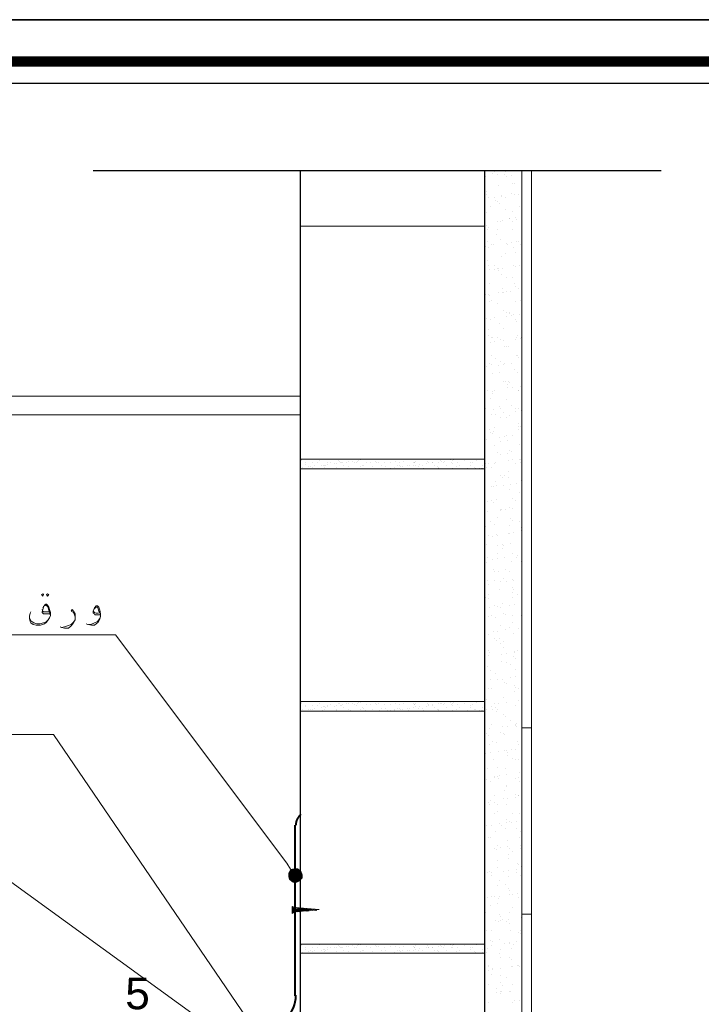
# Model space of a CAD drawing. Header units: metres. Extents: x -18 to 342, y 4 to 63.
# Tile 87 of 173: x 115.77 to 124.54, y 50.81 to 63.48. Entities that reach past the tile are written whole.
import ezdxf

# ---------------------------------------------------------------- set-up
doc = ezdxf.new("R2010")
doc.units = ezdxf.units.M
doc.header["$MEASUREMENT"] = 0
for name, color, linetype in [('PDF4_dim', 7, 'Continuous'), ('PDF4_hatch-borshi', 7, 'Continuous'), ('PDF4_KADR', 7, 'Continuous'), ('PDF4_kaff', 7, 'Continuous'), ('PDF4_PLATE', 7, 'Continuous'), ('PDF4_Text', 7, 'Continuous'), ('PDF4_textt', 7, 'Continuous'), ('PDF4_wall', 7, 'Continuous')]:
    doc.layers.add(name, color=color, linetype=linetype)
doc.styles.add('PDF Arial', font='arial.ttf')

msp = doc.modelspace()

# ---------------------------------------------------------------- linework, layer by layer
at = {"layer": 'PDF4_dim', "lineweight": 20}
msp.add_lwpolyline([(119.256, 52.545), (119.208, 52.622)], dxfattribs=at)
at = {"layer": 'PDF4_dim', "transparency": 33554559}
for points in [[(119.256, 52.545), (119.227, 52.496), (119.314, 52.468)], [(119.227, 52.496), (119.314, 52.468), (119.227, 52.448)], [(119.314, 52.468), (119.227, 52.448), (119.237, 52.41)], [(119.237, 52.41), (119.285, 52.371), (119.314, 52.468)], [(119.314, 52.468), (119.304, 52.554), (119.256, 52.545)], [(119.285, 52.371), (119.314, 52.468), (119.333, 52.371)], [(119.352, 52.554), (119.314, 52.468), (119.304, 52.554)], [(119.391, 52.525), (119.352, 52.554), (119.314, 52.468)], [(119.314, 52.468), (119.41, 52.477), (119.391, 52.525)], [(119.41, 52.429), (119.314, 52.468), (119.41, 52.477)], [(119.372, 52.391), (119.41, 52.429), (119.314, 52.468)], [(119.314, 52.468), (119.333, 52.371), (119.372, 52.391)]]:
    msp.add_solid(points, dxfattribs=at)
at = {"layer": 'PDF4_hatch-borshi', "lineweight": 18}
for points in [[(121.76, 61.492), (121.76, 61.492)], [(121.77, 61.463), (121.77, 61.463)], [(121.856, 61.502), (121.856, 61.502)], [(121.876, 61.521), (121.876, 61.521)], [(121.924, 61.482), (121.924, 61.482)], [(122.011, 61.482), (122.011, 61.482)], [(122.02, 61.521), (122.02, 61.521)], [(122.03, 61.463), (122.03, 61.463)], [(122.097, 61.473), (122.097, 61.473)], [(121.934, 61.348), (121.934, 61.348)], [(122.107, 61.367), (122.107, 61.367)], [(122.136, 61.367), (122.136, 61.367)], [(121.779, 61.261), (121.779, 61.261)], [(121.779, 61.232), (121.779, 61.232)], [(121.972, 61.213), (121.972, 61.213)], [(121.972, 61.203), (121.972, 61.203)], [(122.097, 61.242), (122.097, 61.242)], [(122.136, 61.232), (122.136, 61.232)], [(122.194, 61.232), (122.194, 61.232)], [(121.808, 61.184), (121.808, 61.184)], [(121.876, 61.193), (121.876, 61.193)], [(121.895, 61.155), (121.895, 61.155)], [(121.914, 61.136), (121.914, 61.136)], [(121.943, 61.116), (121.943, 61.116)], [(122.02, 61.184), (122.02, 61.184)], [(121.779, 61.001), (121.779, 61.001)], [(121.828, 61.068), (121.828, 61.068)], [(122.02, 61.039), (122.02, 61.039)], [(122.107, 61.01), (122.107, 61.01)], [(122.203, 61.068), (122.203, 61.068)], [(121.76, 60.866), (121.76, 60.866)], [(121.779, 60.827), (121.779, 60.827)], [(121.924, 60.885), (121.924, 60.885)], [(121.953, 60.885), (121.953, 60.885)], [(121.982, 60.895), (121.982, 60.895)], [(122.068, 60.914), (122.068, 60.914)], [(122.078, 60.914), (122.078, 60.914)], [(122.117, 60.885), (122.117, 60.885)], [(122.145, 60.933), (122.145, 60.933)], [(122.165, 60.904), (122.165, 60.904)], [(121.789, 60.77), (121.789, 60.77)], [(121.799, 60.808), (121.799, 60.808)], [(121.905, 60.712), (121.905, 60.712)], [(121.924, 60.77), (121.924, 60.77)], [(122.117, 60.779), (122.117, 60.779)], [(121.789, 60.616), (121.789, 60.616)], [(121.837, 60.587), (121.837, 60.587)], [(121.866, 60.577), (121.866, 60.577)], [(121.962, 60.654), (121.962, 60.654)], [(122.03, 60.596), (122.03, 60.596)], [(122.03, 60.596), (122.03, 60.596)], [(122.049, 60.577), (122.049, 60.577)], [(122.097, 60.606), (122.097, 60.606)], [(122.165, 60.616), (122.165, 60.616)], [(122.194, 60.616), (122.194, 60.616)], [(122.213, 60.587), (122.213, 60.587)], [(121.77, 60.558), (121.77, 60.558)], [(121.799, 60.539), (121.799, 60.539)], [(122.02, 60.471), (122.02, 60.471)], [(122.126, 60.548), (122.126, 60.548)], [(122.155, 60.481), (122.155, 60.481)], [(121.789, 60.375), (121.789, 60.375)], [(121.885, 60.317), (121.885, 60.317)], [(121.972, 60.423), (121.972, 60.423)], [(122.126, 60.317), (122.126, 60.317)], [(121.808, 60.307), (121.808, 60.307)], [(121.818, 60.259), (121.818, 60.259)], [(121.885, 60.259), (121.885, 60.259)], [(121.914, 60.269), (121.914, 60.269)], [(121.934, 60.278), (121.934, 60.278)], [(121.934, 60.25), (121.934, 60.25)], [(121.972, 60.192), (121.972, 60.192)], [(121.982, 60.278), (121.982, 60.278)], [(122.145, 60.298), (122.145, 60.298)], [(122.203, 60.307), (122.203, 60.307)], [(121.818, 60.076), (121.818, 60.076)], [(122.039, 60.153), (122.039, 60.153)], [(122.117, 60.163), (122.117, 60.163)], [(122.136, 60.086), (122.136, 60.086)], [(121.77, 59.941), (121.77, 59.941)], [(121.799, 59.941), (121.799, 59.941)], [(121.934, 59.961), (121.934, 59.961)], [(121.982, 60.018), (121.982, 60.018)], [(121.982, 59.961), (121.982, 59.961)], [(121.991, 59.97), (121.991, 59.97)], [(122.03, 59.98), (122.03, 59.98)], [(122.088, 59.98), (122.088, 59.98)], [(122.155, 60.047), (122.155, 60.047)], [(122.184, 60.018), (122.184, 60.018)], [(121.818, 59.922), (121.818, 59.922)], [(121.818, 59.845), (121.818, 59.845)], [(121.837, 59.864), (121.837, 59.864)], [(121.924, 59.826), (121.924, 59.826)], [(122.145, 59.855), (122.145, 59.855)], [(122.213, 59.864), (122.213, 59.864)], [(121.76, 59.681), (121.76, 59.681)], [(121.991, 59.729), (121.991, 59.729)], [(122.039, 59.71), (122.039, 59.71)], [(122.068, 59.691), (122.068, 59.691)], [(122.078, 59.71), (122.078, 59.71)], [(122.126, 59.681), (122.126, 59.681)], [(122.203, 59.681), (122.203, 59.681)], [(121.779, 59.633), (121.779, 59.633)], [(121.828, 59.614), (121.828, 59.614)], [(121.876, 59.643), (121.876, 59.643)], [(121.943, 59.566), (121.943, 59.566)], [(122.039, 59.662), (122.039, 59.662)], [(122.097, 59.672), (122.097, 59.672)], [(122.155, 59.624), (122.155, 59.624)], [(122.165, 59.595), (122.165, 59.595)], [(121.808, 59.489), (121.808, 59.489)], [(122.001, 59.508), (122.001, 59.508)], [(121.799, 59.412), (121.799, 59.412)], [(121.828, 59.325), (121.828, 59.325)], [(121.837, 59.383), (121.837, 59.383)], [(121.856, 59.383), (121.856, 59.383)], [(121.885, 59.335), (121.885, 59.335)], [(121.924, 59.383), (121.924, 59.383)], [(121.953, 59.364), (121.953, 59.364)], [(121.991, 59.344), (121.991, 59.344)], [(122.145, 59.364), (122.145, 59.364)], [(122.165, 59.392), (122.165, 59.392)], [(122.174, 59.412), (122.174, 59.412)], [(122.213, 59.373), (122.213, 59.373)], [(122.222, 59.383), (122.222, 59.383)], [(122.011, 59.277), (122.011, 59.277)], [(122.039, 59.267), (122.039, 59.267)], [(122.059, 59.267), (122.059, 59.267)], [(121.818, 59.055), (121.818, 59.055)], [(121.847, 59.152), (121.847, 59.152)], [(121.895, 59.113), (121.895, 59.113)], [(121.953, 59.084), (121.953, 59.084)], [(122.011, 59.046), (122.011, 59.046)], [(122.097, 59.046), (122.097, 59.046)], [(122.165, 59.161), (122.165, 59.161)], [(122.174, 59.161), (122.174, 59.161)], [(122.194, 59.132), (122.194, 59.132)], [(121.76, 58.969), (121.76, 58.969)], [(121.779, 59.007), (121.779, 59.007)], [(121.837, 59.036), (121.837, 59.036)], [(121.856, 58.92), (121.856, 58.92)], [(121.934, 59.026), (121.934, 59.026)], [(121.943, 58.94), (121.943, 58.94)], [(122.001, 59.036), (122.001, 59.036)], [(122.136, 58.969), (122.136, 58.969)], [(122.174, 58.93), (122.174, 58.93)], [(122.001, 58.815), (122.001, 58.815)], [(122.02, 58.815), (122.02, 58.815)], [(122.059, 58.824), (122.059, 58.824)], [(122.078, 58.805), (122.078, 58.805)], [(121.789, 58.699), (121.789, 58.699)], [(121.856, 58.689), (121.856, 58.689)], [(121.885, 58.709), (121.885, 58.709)], [(122.049, 58.786), (122.049, 58.786)], [(122.049, 58.737), (122.049, 58.737)], [(122.107, 58.737), (122.107, 58.737)], [(122.184, 58.709), (122.184, 58.709)], [(122.184, 58.699), (122.184, 58.699)], [(122.213, 58.757), (122.213, 58.757)], [(121.828, 58.603), (121.828, 58.603)], [(121.856, 58.66), (121.856, 58.66)], [(122.03, 58.583), (122.03, 58.583)], [(122.232, 58.66), (122.232, 58.66)], [(121.77, 58.477), (121.77, 58.477)], [(121.866, 58.458), (121.866, 58.458)], [(121.943, 58.497), (121.943, 58.497)], [(121.962, 58.477), (121.962, 58.477)], [(121.991, 58.42), (121.991, 58.42)], [(122.097, 58.516), (122.097, 58.516)], [(122.145, 58.477), (122.145, 58.477)], [(122.155, 58.439), (122.155, 58.439)], [(122.194, 58.468), (122.194, 58.468)], [(122.222, 58.449), (122.222, 58.449)], [(121.837, 58.391), (121.837, 58.391)], [(121.895, 58.4), (121.895, 58.4)], [(121.953, 58.362), (121.953, 58.362)], [(122.039, 58.352), (122.039, 58.352)], [(122.068, 58.381), (122.068, 58.381)], [(121.818, 58.208), (121.818, 58.208)], [(121.828, 58.169), (121.828, 58.169)], [(121.866, 58.179), (121.866, 58.179)], [(121.876, 58.227), (121.876, 58.227)], [(122.194, 58.275), (122.194, 58.275)], [(122.194, 58.237), (122.194, 58.237)], [(122.194, 58.208), (122.194, 58.208)], [(122.213, 58.246), (122.213, 58.246)], [(121.779, 58.073), (121.779, 58.073)], [(121.856, 58.15), (121.856, 58.15)], [(121.943, 58.102), (121.943, 58.102)], [(121.953, 58.054), (121.953, 58.054)], [(122.011, 58.111), (122.011, 58.111)], [(122.039, 58.121), (122.039, 58.121)], [(122.049, 58.063), (122.049, 58.063)], [(122.107, 58.121), (122.107, 58.121)], [(121.885, 57.996), (121.885, 57.996)], [(121.914, 57.909), (121.914, 57.909)], [(122.078, 57.938), (122.078, 57.938)], [(122.097, 57.919), (122.097, 57.919)], [(122.203, 58.006), (122.203, 58.006)], [(119.391, 57.813), (119.391, 57.813)], [(119.401, 57.803), (119.401, 57.803)], [(119.632, 57.803), (119.632, 57.803)], [(119.872, 57.803), (119.872, 57.803)], [(119.882, 57.794), (119.882, 57.794)], [(119.921, 57.784), (119.921, 57.784)], [(119.969, 57.784), (119.969, 57.784)], [(120.007, 57.794), (120.007, 57.794)], [(120.055, 57.794), (120.055, 57.794)], [(120.113, 57.794), (120.113, 57.794)], [(120.133, 57.803), (120.133, 57.803)], [(120.161, 57.813), (120.161, 57.813)], [(120.21, 57.823), (120.21, 57.823)], [(120.238, 57.784), (120.238, 57.784)], [(120.354, 57.794), (120.354, 57.794)], [(120.364, 57.784), (120.364, 57.784)], [(120.393, 57.784), (120.393, 57.784)], [(120.547, 57.784), (120.547, 57.784)], [(120.604, 57.794), (120.604, 57.794)], [(120.71, 57.794), (120.71, 57.794)], [(120.836, 57.784), (120.836, 57.784)], [(120.864, 57.794), (120.864, 57.794)], [(121.019, 57.794), (121.019, 57.794)], [(121.086, 57.784), (121.086, 57.784)], [(121.153, 57.784), (121.153, 57.784)], [(121.182, 57.803), (121.182, 57.803)], [(121.192, 57.794), (121.192, 57.794)], [(121.24, 57.794), (121.24, 57.794)], [(121.317, 57.813), (121.317, 57.813)], [(121.327, 57.784), (121.327, 57.784)], [(121.336, 57.803), (121.336, 57.803)], [(121.346, 57.813), (121.346, 57.813)], [(121.491, 57.803), (121.491, 57.803)], [(121.596, 57.784), (121.596, 57.784)], [(121.654, 57.803), (121.654, 57.803)], [(121.895, 57.784), (121.895, 57.784)], [(121.962, 57.88), (121.962, 57.88)], [(122.049, 57.89), (122.049, 57.89)], [(122.059, 57.803), (122.059, 57.803)], [(122.117, 57.813), (122.117, 57.813)], [(122.203, 57.823), (122.203, 57.823)], [(122.213, 57.823), (122.213, 57.823)], [(119.41, 57.717), (119.41, 57.717)], [(119.449, 57.774), (119.449, 57.774)], [(119.449, 57.755), (119.449, 57.755)], [(119.468, 57.697), (119.468, 57.697)], [(119.487, 57.726), (119.487, 57.726)], [(119.516, 57.726), (119.516, 57.726)], [(119.535, 57.774), (119.535, 57.774)], [(119.535, 57.717), (119.535, 57.717)], [(119.564, 57.736), (119.564, 57.736)], [(119.603, 57.774), (119.603, 57.774)], [(119.651, 57.745), (119.651, 57.745)], [(119.661, 57.697), (119.661, 57.697)], [(119.68, 57.745), (119.68, 57.745)], [(119.689, 57.745), (119.689, 57.745)], [(119.689, 57.717), (119.689, 57.717)], [(119.709, 57.736), (119.709, 57.736)], [(119.728, 57.774), (119.728, 57.774)], [(119.728, 57.755), (119.728, 57.755)], [(119.767, 57.774), (119.767, 57.774)], [(119.815, 57.765), (119.815, 57.765)], [(119.844, 57.765), (119.844, 57.765)], [(119.844, 57.717), (119.844, 57.717)], [(119.844, 57.697), (119.844, 57.697)], [(119.892, 57.774), (119.892, 57.774)], [(119.911, 57.774), (119.911, 57.774)], [(119.94, 57.745), (119.94, 57.745)], [(120.007, 57.726), (120.007, 57.726)], [(120.027, 57.697), (120.027, 57.697)], [(120.075, 57.774), (120.075, 57.774)], [(120.104, 57.774), (120.104, 57.774)], [(120.161, 57.726), (120.161, 57.726)], [(120.181, 57.745), (120.181, 57.745)], [(120.19, 57.736), (120.19, 57.736)], [(120.219, 57.697), (120.219, 57.697)], [(120.287, 57.774), (120.287, 57.774)], [(120.316, 57.726), (120.316, 57.726)], [(120.402, 57.697), (120.402, 57.697)], [(120.421, 57.736), (120.421, 57.736)], [(120.47, 57.774), (120.47, 57.774)], [(120.479, 57.726), (120.479, 57.726)], [(120.508, 57.697), (120.508, 57.697)], [(120.547, 57.707), (120.547, 57.707)], [(120.595, 57.717), (120.595, 57.717)], [(120.595, 57.697), (120.595, 57.697)], [(120.633, 57.736), (120.633, 57.736)], [(120.662, 57.774), (120.662, 57.774)], [(120.662, 57.736), (120.662, 57.736)], [(120.672, 57.726), (120.672, 57.726)], [(120.672, 57.726), (120.672, 57.726)], [(120.701, 57.726), (120.701, 57.726)], [(120.759, 57.736), (120.759, 57.736)], [(120.778, 57.697), (120.778, 57.697)], [(120.787, 57.736), (120.787, 57.736)], [(120.836, 57.745), (120.836, 57.745)], [(120.845, 57.774), (120.845, 57.774)], [(120.855, 57.774), (120.855, 57.774)], [(120.864, 57.745), (120.864, 57.745)], [(120.903, 57.726), (120.903, 57.726)], [(120.913, 57.755), (120.913, 57.755)], [(120.951, 57.736), (120.951, 57.736)], [(120.961, 57.707), (120.961, 57.707)], [(120.999, 57.765), (120.999, 57.765)], [(121.028, 57.774), (121.028, 57.774)], [(121.028, 57.774), (121.028, 57.774)], [(121.076, 57.774), (121.076, 57.774)], [(121.105, 57.736), (121.105, 57.736)], [(121.144, 57.726), (121.144, 57.726)], [(121.153, 57.717), (121.153, 57.717)], [(121.153, 57.707), (121.153, 57.707)], [(121.221, 57.774), (121.221, 57.774)], [(121.259, 57.736), (121.259, 57.736)], [(121.336, 57.765), (121.336, 57.765)], [(121.336, 57.707), (121.336, 57.707)], [(121.385, 57.726), (121.385, 57.726)], [(121.404, 57.774), (121.404, 57.774)], [(121.423, 57.745), (121.423, 57.745)], [(121.529, 57.707), (121.529, 57.707)], [(121.568, 57.774), (121.568, 57.774)], [(121.577, 57.745), (121.577, 57.745)], [(121.625, 57.717), (121.625, 57.717)], [(121.635, 57.707), (121.635, 57.707)], [(121.693, 57.707), (121.693, 57.707)], [(121.712, 57.707), (121.712, 57.707)], [(121.731, 57.745), (121.731, 57.745)], [(121.731, 57.707), (121.731, 57.707)], [(121.77, 57.765), (121.77, 57.765)], [(121.779, 57.717), (121.779, 57.717)], [(121.799, 57.765), (121.799, 57.765)], [(121.837, 57.717), (121.837, 57.717)], [(121.885, 57.765), (121.885, 57.765)], [(122.059, 57.659), (122.059, 57.659)], [(122.145, 57.765), (122.145, 57.765)], [(122.213, 57.774), (122.213, 57.774)], [(121.895, 57.534), (121.895, 57.534)], [(121.962, 57.611), (121.962, 57.611)], [(121.982, 57.591), (121.982, 57.591)], [(122.011, 57.611), (122.011, 57.611)], [(122.059, 57.582), (122.059, 57.582)], [(122.222, 57.543), (122.222, 57.543)], [(121.847, 57.466), (121.847, 57.466)], [(121.866, 57.466), (121.866, 57.466)], [(121.905, 57.476), (121.905, 57.476)], [(122.001, 57.485), (122.001, 57.485)], [(122.068, 57.428), (122.068, 57.428)], [(122.088, 57.495), (122.088, 57.495)], [(122.165, 57.505), (122.165, 57.505)], [(122.232, 57.514), (122.232, 57.514)], [(121.789, 57.274), (121.789, 57.274)], [(121.847, 57.283), (121.847, 57.283)], [(121.905, 57.302), (121.905, 57.302)], [(122.107, 57.312), (122.107, 57.312)], [(122.155, 57.283), (122.155, 57.283)], [(122.203, 57.389), (122.203, 57.389)], [(122.232, 57.36), (122.232, 57.36)], [(122.232, 57.312), (122.232, 57.312)], [(121.76, 57.187), (121.76, 57.187)], [(121.789, 57.148), (121.789, 57.148)], [(121.866, 57.264), (121.866, 57.264)], [(121.953, 57.168), (121.953, 57.168)], [(121.962, 57.158), (121.962, 57.158)], [(121.972, 57.168), (121.972, 57.168)], [(122.02, 57.177), (122.02, 57.177)], [(122.078, 57.196), (122.078, 57.196)], [(122.117, 57.187), (122.117, 57.187)], [(121.914, 57.071), (121.914, 57.071)], [(122.088, 57.052), (122.088, 57.052)], [(122.117, 57.033), (122.117, 57.033)], [(121.77, 56.956), (121.77, 56.956)], [(121.828, 57.013), (121.828, 57.013)], [(121.885, 56.975), (121.885, 56.975)], [(122.078, 56.965), (122.078, 56.965)], [(122.203, 57.013), (122.203, 57.013)], [(122.222, 56.936), (122.222, 56.936)], [(122.222, 56.898), (122.222, 56.898)], [(121.808, 56.84), (121.808, 56.84)], [(121.856, 56.831), (121.856, 56.831)], [(121.905, 56.85), (121.905, 56.85)], [(121.924, 56.84), (121.924, 56.84)], [(122.059, 56.859), (122.059, 56.859)], [(122.068, 56.869), (122.068, 56.869)], [(122.126, 56.879), (122.126, 56.879)], [(121.779, 56.725), (121.779, 56.725)], [(121.924, 56.705), (121.924, 56.705)], [(121.982, 56.725), (121.982, 56.725)], [(121.982, 56.676), (121.982, 56.676)], [(122.001, 56.705), (122.001, 56.705)], [(122.088, 56.734), (122.088, 56.734)], [(121.789, 56.561), (121.789, 56.561)], [(121.856, 56.532), (121.856, 56.532)], [(121.914, 56.542), (121.914, 56.542)], [(121.924, 56.609), (121.924, 56.609)], [(122.011, 56.551), (122.011, 56.551)], [(122.107, 56.609), (122.107, 56.609)], [(122.165, 56.561), (122.165, 56.561)], [(122.174, 56.58), (122.174, 56.58)], [(121.779, 56.493), (121.779, 56.493)], [(121.866, 56.397), (121.866, 56.397)], [(122.02, 56.407), (122.02, 56.407)], [(122.097, 56.503), (122.097, 56.503)], [(122.222, 56.503), (122.222, 56.503)], [(121.789, 56.262), (121.789, 56.262)], [(121.885, 56.378), (121.885, 56.378)], [(121.885, 56.262), (121.885, 56.262)], [(121.934, 56.378), (121.934, 56.378)], [(121.991, 56.282), (121.991, 56.282)], [(122.078, 56.378), (122.078, 56.378)], [(122.107, 56.272), (122.107, 56.272)], [(122.126, 56.262), (122.126, 56.262)], [(121.799, 56.214), (121.799, 56.214)], [(121.943, 56.147), (121.943, 56.147)], [(121.962, 56.243), (121.962, 56.243)], [(122.03, 56.243), (122.03, 56.243)], [(122.107, 56.166), (122.107, 56.166)], [(122.126, 56.147), (122.126, 56.147)], [(121.77, 56.041), (121.77, 56.041)], [(121.799, 56.079), (121.799, 56.079)], [(121.799, 56.031), (121.799, 56.031)], [(122.117, 56.108), (122.117, 56.108)], [(122.117, 56.041), (122.117, 56.041)], [(122.174, 56.079), (122.174, 56.079)], [(122.232, 56.05), (122.232, 56.05)], [(121.818, 55.906), (121.818, 55.906)], [(121.876, 55.944), (121.876, 55.944)], [(121.914, 55.925), (121.914, 55.925)], [(121.953, 55.916), (121.953, 55.916)], [(121.982, 55.964), (121.982, 55.964)], [(122.078, 55.944), (122.078, 55.944)], [(122.136, 55.954), (122.136, 55.954)], [(122.232, 55.964), (122.232, 55.964)], [(121.808, 55.8), (121.808, 55.8)], [(121.847, 55.81), (121.847, 55.81)], [(121.895, 55.781), (121.895, 55.781)], [(121.991, 55.838), (121.991, 55.838)], [(122.02, 55.819), (122.02, 55.819)], [(122.117, 55.81), (122.117, 55.81)], [(122.222, 55.81), (122.222, 55.81)], [(121.953, 55.684), (121.953, 55.684)], [(122.02, 55.627), (122.02, 55.627)], [(122.078, 55.655), (122.078, 55.655)], [(122.117, 55.723), (122.117, 55.723)], [(122.184, 55.646), (122.184, 55.646)], [(121.76, 55.617), (121.76, 55.617)], [(121.808, 55.569), (121.808, 55.569)], [(121.866, 55.607), (121.866, 55.607)], [(121.876, 55.511), (121.876, 55.511)], [(121.924, 55.607), (121.924, 55.607)], [(121.943, 55.511), (121.943, 55.511)], [(122.126, 55.578), (122.126, 55.578)], [(121.905, 55.482), (121.905, 55.482)], [(121.962, 55.453), (121.962, 55.453)], [(121.991, 55.473), (121.991, 55.473)], [(122.001, 55.395), (122.001, 55.395)], [(121.799, 55.357), (121.799, 55.357)], [(121.808, 55.29), (121.808, 55.29)], [(121.818, 55.338), (121.818, 55.338)], [(121.972, 55.309), (121.972, 55.309)], [(122.039, 55.318), (122.039, 55.318)], [(122.126, 55.28), (122.126, 55.28)], [(122.136, 55.347), (122.136, 55.347)], [(122.136, 55.328), (122.136, 55.328)], [(122.145, 55.261), (122.145, 55.261)], [(122.174, 55.357), (122.174, 55.357)], [(121.76, 55.174), (121.76, 55.174)], [(121.789, 55.155), (121.789, 55.155)], [(121.972, 55.222), (121.972, 55.222)], [(122.039, 55.203), (122.039, 55.203)], [(122.088, 55.174), (122.088, 55.174)], [(122.145, 55.116), (122.145, 55.116)], [(121.828, 55.107), (121.828, 55.107)], [(121.895, 55.058), (121.895, 55.058)], [(121.895, 55.058), (121.895, 55.058)], [(121.924, 54.991), (121.924, 54.991)], [(121.982, 54.991), (121.982, 54.991)], [(122.088, 55.01), (122.088, 55.01)], [(122.145, 55.02), (122.145, 55.02)], [(121.76, 54.972), (121.76, 54.972)], [(121.76, 54.904), (121.76, 54.904)], [(121.808, 54.875), (121.808, 54.875)], [(121.828, 54.981), (121.828, 54.981)], [(121.837, 54.875), (121.837, 54.875)], [(122.011, 54.952), (122.011, 54.952)], [(122.03, 54.933), (122.03, 54.933)], [(122.136, 54.904), (122.136, 54.904)], [(122.145, 54.885), (122.145, 54.885)], [(122.184, 54.875), (122.184, 54.875)], [(121.991, 54.76), (121.991, 54.76)], [(121.991, 54.76), (121.991, 54.76)], [(122.136, 54.837), (122.136, 54.837)], [(119.391, 54.692), (119.391, 54.692)], [(119.391, 54.692), (119.391, 54.692)], [(119.401, 54.683), (119.401, 54.683)], [(119.401, 54.683), (119.401, 54.683)], [(119.449, 54.654), (119.449, 54.654)], [(119.449, 54.654), (119.449, 54.654)], [(119.449, 54.635), (119.449, 54.635)], [(119.449, 54.635), (119.449, 54.635)], [(119.535, 54.654), (119.535, 54.654)], [(119.535, 54.654), (119.535, 54.654)], [(119.564, 54.615), (119.564, 54.615)], [(119.564, 54.615), (119.564, 54.615)], [(119.603, 54.654), (119.603, 54.654)], [(119.603, 54.654), (119.603, 54.654)], [(119.632, 54.683), (119.632, 54.683)], [(119.632, 54.683), (119.632, 54.683)], [(119.651, 54.625), (119.651, 54.625)], [(119.651, 54.625), (119.651, 54.625)], [(119.68, 54.635), (119.68, 54.635)], [(119.68, 54.635), (119.68, 54.635)], [(119.689, 54.635), (119.689, 54.635)], [(119.689, 54.635), (119.689, 54.635)], [(119.709, 54.625), (119.709, 54.625)], [(119.709, 54.625), (119.709, 54.625)], [(119.728, 54.654), (119.728, 54.654)], [(119.728, 54.654), (119.728, 54.654)], [(119.728, 54.635), (119.728, 54.635)], [(119.728, 54.635), (119.728, 54.635)], [(119.767, 54.663), (119.767, 54.663)], [(119.767, 54.663), (119.767, 54.663)], [(119.815, 54.644), (119.815, 54.644)], [(119.815, 54.644), (119.815, 54.644)], [(119.844, 54.654), (119.844, 54.654)], [(119.844, 54.654), (119.844, 54.654)], [(119.872, 54.683), (119.872, 54.683)], [(119.872, 54.683), (119.872, 54.683)], [(119.882, 54.673), (119.882, 54.673)], [(119.882, 54.673), (119.882, 54.673)], [(119.892, 54.654), (119.892, 54.654)], [(119.892, 54.654), (119.892, 54.654)], [(119.911, 54.654), (119.911, 54.654)], [(119.911, 54.654), (119.911, 54.654)], [(119.921, 54.663), (119.921, 54.663)], [(119.921, 54.663), (119.921, 54.663)], [(119.94, 54.625), (119.94, 54.625)], [(119.94, 54.625), (119.94, 54.625)], [(119.969, 54.673), (119.969, 54.673)], [(119.969, 54.673), (119.969, 54.673)], [(120.007, 54.673), (120.007, 54.673)], [(120.007, 54.673), (120.007, 54.673)], [(120.055, 54.683), (120.055, 54.683)], [(120.055, 54.683), (120.055, 54.683)], [(120.075, 54.663), (120.075, 54.663)], [(120.075, 54.663), (120.075, 54.663)], [(120.104, 54.654), (120.104, 54.654)], [(120.104, 54.654), (120.104, 54.654)], [(120.113, 54.683), (120.113, 54.683)], [(120.113, 54.683), (120.113, 54.683)], [(120.133, 54.692), (120.133, 54.692)], [(120.133, 54.692), (120.133, 54.692)], [(120.161, 54.692), (120.161, 54.692)], [(120.161, 54.692), (120.161, 54.692)], [(120.181, 54.625), (120.181, 54.625)], [(120.181, 54.625), (120.181, 54.625)], [(120.19, 54.615), (120.19, 54.615)], [(120.19, 54.615), (120.19, 54.615)], [(120.21, 54.702), (120.21, 54.702)], [(120.21, 54.702), (120.21, 54.702)], [(120.238, 54.663), (120.238, 54.663)], [(120.238, 54.663), (120.238, 54.663)], [(120.287, 54.663), (120.287, 54.663)], [(120.287, 54.663), (120.287, 54.663)], [(120.354, 54.673), (120.354, 54.673)], [(120.354, 54.673), (120.354, 54.673)], [(120.364, 54.663), (120.364, 54.663)], [(120.364, 54.663), (120.364, 54.663)], [(120.393, 54.673), (120.393, 54.673)], [(120.393, 54.673), (120.393, 54.673)], [(120.421, 54.615), (120.421, 54.615)], [(120.421, 54.615), (120.421, 54.615)], [(120.47, 54.663), (120.47, 54.663)], [(120.47, 54.663), (120.47, 54.663)], [(120.479, 54.615), (120.479, 54.615)], [(120.479, 54.615), (120.479, 54.615)], [(120.547, 54.663), (120.547, 54.663)], [(120.547, 54.663), (120.547, 54.663)], [(120.604, 54.673), (120.604, 54.673)], [(120.604, 54.673), (120.604, 54.673)], [(120.633, 54.615), (120.633, 54.615)], [(120.633, 54.615), (120.633, 54.615)], [(120.662, 54.663), (120.662, 54.663)], [(120.662, 54.663), (120.662, 54.663)], [(120.662, 54.615), (120.662, 54.615)], [(120.662, 54.615), (120.662, 54.615)], [(120.71, 54.673), (120.71, 54.673)], [(120.71, 54.673), (120.71, 54.673)], [(120.759, 54.615), (120.759, 54.615)], [(120.759, 54.615), (120.759, 54.615)], [(120.787, 54.615), (120.787, 54.615)], [(120.787, 54.615), (120.787, 54.615)], [(120.836, 54.673), (120.836, 54.673)], [(120.836, 54.673), (120.836, 54.673)], [(120.836, 54.625), (120.836, 54.625)], [(120.836, 54.625), (120.836, 54.625)], [(120.845, 54.663), (120.845, 54.663)], [(120.845, 54.663), (120.845, 54.663)], [(120.855, 54.663), (120.855, 54.663)], [(120.855, 54.663), (120.855, 54.663)], [(120.864, 54.673), (120.864, 54.673)], [(120.864, 54.673), (120.864, 54.673)], [(120.864, 54.635), (120.864, 54.635)], [(120.864, 54.635), (120.864, 54.635)], [(120.903, 54.615), (120.903, 54.615)], [(120.903, 54.615), (120.903, 54.615)], [(120.913, 54.635), (120.913, 54.635)], [(120.913, 54.635), (120.913, 54.635)], [(120.951, 54.615), (120.951, 54.615)], [(120.951, 54.615), (120.951, 54.615)], [(120.999, 54.644), (120.999, 54.644)], [(120.999, 54.644), (120.999, 54.644)], [(121.019, 54.673), (121.019, 54.673)], [(121.019, 54.673), (121.019, 54.673)], [(121.028, 54.663), (121.028, 54.663)], [(121.028, 54.663), (121.028, 54.663)], [(121.028, 54.654), (121.028, 54.654)], [(121.028, 54.654), (121.028, 54.654)], [(121.076, 54.654), (121.076, 54.654)], [(121.076, 54.654), (121.076, 54.654)], [(121.086, 54.663), (121.086, 54.663)], [(121.086, 54.663), (121.086, 54.663)], [(121.105, 54.625), (121.105, 54.625)], [(121.105, 54.625), (121.105, 54.625)], [(121.153, 54.673), (121.153, 54.673)], [(121.153, 54.673), (121.153, 54.673)], [(121.182, 54.683), (121.182, 54.683)], [(121.182, 54.683), (121.182, 54.683)], [(121.192, 54.673), (121.192, 54.673)], [(121.192, 54.673), (121.192, 54.673)], [(121.221, 54.663), (121.221, 54.663)], [(121.221, 54.663), (121.221, 54.663)], [(121.24, 54.683), (121.24, 54.683)], [(121.24, 54.683), (121.24, 54.683)], [(121.259, 54.625), (121.259, 54.625)], [(121.259, 54.625), (121.259, 54.625)], [(121.317, 54.692), (121.317, 54.692)], [(121.317, 54.692), (121.317, 54.692)], [(121.327, 54.663), (121.327, 54.663)], [(121.327, 54.663), (121.327, 54.663)], [(121.336, 54.683), (121.336, 54.683)], [(121.336, 54.683), (121.336, 54.683)], [(121.336, 54.654), (121.336, 54.654)], [(121.336, 54.654), (121.336, 54.654)], [(121.346, 54.692), (121.346, 54.692)], [(121.346, 54.692), (121.346, 54.692)], [(121.404, 54.663), (121.404, 54.663)], [(121.404, 54.663), (121.404, 54.663)], [(121.423, 54.625), (121.423, 54.625)], [(121.423, 54.625), (121.423, 54.625)], [(121.491, 54.683), (121.491, 54.683)], [(121.491, 54.683), (121.491, 54.683)], [(121.568, 54.654), (121.568, 54.654)], [(121.568, 54.654), (121.568, 54.654)], [(121.577, 54.625), (121.577, 54.625)], [(121.577, 54.625), (121.577, 54.625)], [(121.596, 54.663), (121.596, 54.663)], [(121.596, 54.663), (121.596, 54.663)], [(121.654, 54.692), (121.654, 54.692)], [(121.654, 54.692), (121.654, 54.692)], [(121.731, 54.625), (121.731, 54.625)], [(121.731, 54.625), (121.731, 54.625)], [(121.779, 54.731), (121.779, 54.731)], [(121.847, 54.644), (121.847, 54.644)], [(121.876, 54.673), (121.876, 54.673)], [(121.895, 54.625), (121.895, 54.625)], [(121.934, 54.683), (121.934, 54.683)], [(122.03, 54.692), (122.03, 54.692)], [(122.155, 54.654), (122.155, 54.654)], [(122.194, 54.712), (122.194, 54.712)], [(119.41, 54.596), (119.41, 54.596)], [(119.41, 54.596), (119.41, 54.596)], [(119.468, 54.577), (119.468, 54.577)], [(119.468, 54.577), (119.468, 54.577)], [(119.487, 54.606), (119.487, 54.606)], [(119.487, 54.606), (119.487, 54.606)], [(119.516, 54.606), (119.516, 54.606)], [(119.516, 54.606), (119.516, 54.606)], [(119.535, 54.596), (119.535, 54.596)], [(119.535, 54.596), (119.535, 54.596)], [(119.661, 54.586), (119.661, 54.586)], [(119.661, 54.586), (119.661, 54.586)], [(119.689, 54.596), (119.689, 54.596)], [(119.689, 54.596), (119.689, 54.596)], [(119.844, 54.596), (119.844, 54.596)], [(119.844, 54.596), (119.844, 54.596)], [(119.844, 54.586), (119.844, 54.586)], [(119.844, 54.586), (119.844, 54.586)], [(120.007, 54.606), (120.007, 54.606)], [(120.007, 54.606), (120.007, 54.606)], [(120.027, 54.586), (120.027, 54.586)], [(120.027, 54.586), (120.027, 54.586)], [(120.161, 54.606), (120.161, 54.606)], [(120.161, 54.606), (120.161, 54.606)], [(120.219, 54.586), (120.219, 54.586)], [(120.219, 54.586), (120.219, 54.586)], [(120.316, 54.606), (120.316, 54.606)], [(120.316, 54.606), (120.316, 54.606)], [(120.402, 54.586), (120.402, 54.586)], [(120.402, 54.586), (120.402, 54.586)], [(120.508, 54.586), (120.508, 54.586)], [(120.508, 54.586), (120.508, 54.586)], [(120.547, 54.586), (120.547, 54.586)], [(120.547, 54.586), (120.547, 54.586)], [(120.595, 54.596), (120.595, 54.596)], [(120.595, 54.596), (120.595, 54.596)], [(120.595, 54.586), (120.595, 54.586)], [(120.595, 54.586), (120.595, 54.586)], [(120.672, 54.606), (120.672, 54.606)], [(120.672, 54.606), (120.672, 54.606)], [(120.672, 54.606), (120.672, 54.606)], [(120.672, 54.606), (120.672, 54.606)], [(120.701, 54.606), (120.701, 54.606)], [(120.701, 54.606), (120.701, 54.606)], [(120.778, 54.586), (120.778, 54.586)], [(120.778, 54.586), (120.778, 54.586)], [(120.961, 54.586), (120.961, 54.586)], [(120.961, 54.586), (120.961, 54.586)], [(121.144, 54.606), (121.144, 54.606)], [(121.144, 54.606), (121.144, 54.606)], [(121.153, 54.596), (121.153, 54.596)], [(121.153, 54.596), (121.153, 54.596)], [(121.153, 54.586), (121.153, 54.586)], [(121.153, 54.586), (121.153, 54.586)], [(121.336, 54.586), (121.336, 54.586)], [(121.336, 54.586), (121.336, 54.586)], [(121.385, 54.606), (121.385, 54.606)], [(121.385, 54.606), (121.385, 54.606)], [(121.529, 54.586), (121.529, 54.586)], [(121.529, 54.586), (121.529, 54.586)], [(121.625, 54.606), (121.625, 54.606)], [(121.625, 54.606), (121.625, 54.606)], [(121.635, 54.596), (121.635, 54.596)], [(121.635, 54.596), (121.635, 54.596)], [(121.693, 54.586), (121.693, 54.586)], [(121.693, 54.586), (121.693, 54.586)], [(121.712, 54.586), (121.712, 54.586)], [(121.712, 54.586), (121.712, 54.586)], [(121.731, 54.586), (121.731, 54.586)], [(121.731, 54.586), (121.731, 54.586)], [(121.779, 54.596), (121.779, 54.596)], [(121.779, 54.596), (121.779, 54.596)], [(121.856, 54.606), (121.856, 54.606)], [(121.905, 54.577), (121.905, 54.577)], [(121.914, 54.596), (121.914, 54.596)], [(121.991, 54.529), (121.991, 54.529)], [(122.02, 54.509), (122.02, 54.509)], [(122.232, 54.606), (122.232, 54.606)], [(121.818, 54.355), (121.818, 54.355)], [(121.847, 54.413), (121.847, 54.413)], [(121.982, 54.375), (121.982, 54.375)], [(122.049, 54.384), (122.049, 54.384)], [(122.088, 54.461), (122.088, 54.461)], [(122.145, 54.403), (122.145, 54.403)], [(122.145, 54.394), (122.145, 54.394)], [(122.165, 54.423), (122.165, 54.423)], [(122.165, 54.375), (122.165, 54.375)], [(121.779, 54.288), (121.779, 54.288)], [(121.799, 54.269), (121.799, 54.269)], [(121.953, 54.307), (121.953, 54.307)], [(122.001, 54.297), (122.001, 54.297)], [(122.011, 54.278), (122.011, 54.278)], [(121.818, 54.153), (121.818, 54.153)], [(121.856, 54.182), (121.856, 54.182)], [(121.905, 54.172), (121.905, 54.172)], [(122.174, 54.192), (122.174, 54.192)], [(122.184, 54.153), (122.184, 54.153)], [(121.77, 54.037), (121.77, 54.037)], [(121.828, 54.047), (121.828, 54.047)], [(121.934, 54.057), (121.934, 54.057)], [(122.011, 54.066), (122.011, 54.066)], [(122.03, 54.066), (122.03, 54.066)], [(122.049, 54.047), (122.049, 54.047)], [(122.049, 54.009), (122.049, 54.009)], [(122.097, 54.086), (122.097, 54.086)], [(122.155, 54.086), (122.155, 54.086)], [(121.866, 53.951), (121.866, 53.951)], [(121.914, 53.854), (121.914, 53.854)], [(122.107, 53.97), (122.107, 53.97)], [(122.155, 53.951), (122.155, 53.951)], [(122.184, 53.96), (122.184, 53.96)], [(121.789, 53.845), (121.789, 53.845)], [(121.876, 53.739), (121.876, 53.739)], [(121.914, 53.739), (121.914, 53.739)], [(121.943, 53.749), (121.943, 53.749)], [(122.02, 53.835), (122.02, 53.835)], [(122.039, 53.768), (122.039, 53.768)], [(122.184, 53.729), (122.184, 53.729)], [(122.203, 53.787), (122.203, 53.787)], [(121.779, 53.7), (121.779, 53.7)], [(121.828, 53.671), (121.828, 53.671)], [(121.876, 53.72), (121.876, 53.72)], [(121.934, 53.71), (121.934, 53.71)], [(122.03, 53.604), (122.03, 53.604)], [(122.039, 53.623), (122.039, 53.623)], [(122.145, 53.71), (122.145, 53.71)], [(122.203, 53.671), (122.203, 53.671)], [(121.885, 53.488), (121.885, 53.488)], [(122.011, 53.556), (122.011, 53.556)], [(122.155, 53.508), (122.155, 53.508)], [(122.155, 53.469), (122.155, 53.469)], [(122.184, 53.488), (122.184, 53.488)], [(122.194, 53.498), (122.194, 53.498)], [(121.799, 53.402), (121.799, 53.402)], [(121.818, 53.383), (121.818, 53.383)], [(121.828, 53.431), (121.828, 53.431)], [(121.876, 53.402), (121.876, 53.402)], [(121.924, 53.373), (121.924, 53.373)], [(121.991, 53.45), (121.991, 53.45)], [(122.03, 53.373), (122.03, 53.373)], [(122.049, 53.46), (122.049, 53.46)], [(121.885, 53.257), (121.885, 53.257)], [(121.924, 53.286), (121.924, 53.286)], [(122.107, 53.257), (122.107, 53.257)], [(122.203, 53.267), (122.203, 53.267)], [(121.779, 53.113), (121.779, 53.113)], [(121.837, 53.113), (121.837, 53.113)], [(121.943, 53.132), (121.943, 53.132)], [(121.972, 53.103), (121.972, 53.103)], [(122.039, 53.18), (122.039, 53.18)], [(122.039, 53.142), (122.039, 53.142)], [(122.068, 53.161), (122.068, 53.161)], [(122.097, 53.151), (122.097, 53.151)], [(122.165, 53.161), (122.165, 53.161)], [(121.895, 53.026), (121.895, 53.026)], [(122.02, 53.074), (122.02, 53.074)], [(122.165, 53.065), (122.165, 53.065)], [(122.213, 53.036), (122.213, 53.036)], [(121.808, 52.959), (121.808, 52.959)], [(121.828, 52.959), (121.828, 52.959)], [(121.924, 52.853), (121.924, 52.853)], [(122.049, 52.911), (122.049, 52.911)], [(122.049, 52.834), (122.049, 52.834)], [(122.203, 52.959), (122.203, 52.959)], [(122.213, 52.853), (122.213, 52.853)], [(121.885, 52.814), (121.885, 52.814)], [(121.905, 52.795), (121.905, 52.795)], [(121.953, 52.824), (121.953, 52.824)], [(121.953, 52.824), (121.953, 52.824)], [(122.059, 52.737), (122.059, 52.737)], [(122.068, 52.805), (122.068, 52.805)], [(122.117, 52.776), (122.117, 52.776)], [(122.213, 52.805), (122.213, 52.805)], [(121.924, 52.651), (121.924, 52.651)], [(122.059, 52.679), (122.059, 52.679)], [(122.174, 52.622), (122.174, 52.622)], [(122.194, 52.602), (122.194, 52.602)], [(121.789, 52.506), (121.789, 52.506)], [(121.818, 52.516), (121.818, 52.516)], [(121.837, 52.496), (121.837, 52.496)], [(121.837, 52.496), (121.837, 52.496)], [(121.837, 52.468), (121.837, 52.468)], [(121.914, 52.564), (121.914, 52.564)], [(122.001, 52.516), (122.001, 52.516)], [(122.059, 52.525), (122.059, 52.525)], [(122.165, 52.535), (122.165, 52.535)], [(122.165, 52.506), (122.165, 52.506)], [(122.213, 52.468), (122.213, 52.468)], [(122.222, 52.574), (122.222, 52.574)], [(121.76, 52.448), (121.76, 52.448)], [(121.914, 52.333), (121.914, 52.333)], [(121.943, 52.4), (121.943, 52.4)], [(122.02, 52.352), (122.02, 52.352)], [(122.059, 52.448), (122.059, 52.448)], [(122.232, 52.342), (122.232, 52.342)], [(121.76, 52.217), (121.76, 52.217)], [(122.059, 52.294), (122.059, 52.294)], [(122.068, 52.217), (122.068, 52.217)], [(122.078, 52.275), (122.078, 52.275)], [(122.107, 52.217), (122.107, 52.217)], [(122.174, 52.227), (122.174, 52.227)], [(121.789, 52.179), (121.789, 52.179)], [(121.847, 52.188), (121.847, 52.188)], [(121.885, 52.198), (121.885, 52.198)], [(121.924, 52.102), (121.924, 52.102)], [(121.934, 52.169), (121.934, 52.169)], [(121.943, 52.198), (121.943, 52.198)], [(122.184, 52.179), (122.184, 52.179)], [(121.77, 51.986), (121.77, 51.986)], [(121.828, 52.073), (121.828, 52.073)], [(121.943, 51.967), (121.943, 51.967)], [(122.078, 51.986), (122.078, 51.986)], [(122.117, 52.053), (122.117, 52.053)], [(121.895, 51.88), (121.895, 51.88)], [(121.934, 51.87), (121.934, 51.87)], [(121.962, 51.938), (121.962, 51.938)], [(121.962, 51.89), (121.962, 51.89)], [(121.982, 51.899), (121.982, 51.899)], [(122.03, 51.87), (122.03, 51.87)], [(122.059, 51.899), (122.059, 51.899)], [(122.068, 51.851), (122.068, 51.851)], [(122.222, 51.928), (122.222, 51.928)], [(121.779, 51.755), (121.779, 51.755)], [(121.847, 51.755), (121.847, 51.755)], [(122.088, 51.755), (122.088, 51.755)], [(122.194, 51.736), (122.194, 51.736)], [(122.213, 51.755), (122.213, 51.755)], [(122.213, 51.716), (122.213, 51.716)], [(119.391, 51.572), (119.391, 51.572)], [(119.632, 51.572), (119.632, 51.572)], [(120.133, 51.572), (120.133, 51.572)], [(120.161, 51.572), (120.161, 51.572)], [(120.21, 51.581), (120.21, 51.581)], [(121.317, 51.572), (121.317, 51.572)], [(121.346, 51.572), (121.346, 51.572)], [(121.654, 51.572), (121.654, 51.572)], [(121.76, 51.572), (121.76, 51.572)], [(121.828, 51.63), (121.828, 51.63)], [(121.856, 51.61), (121.856, 51.61)], [(121.943, 51.639), (121.943, 51.639)], [(122.011, 51.591), (122.011, 51.591)], [(122.068, 51.591), (122.068, 51.591)], [(122.078, 51.601), (122.078, 51.601)], [(122.126, 51.572), (122.126, 51.572)], [(122.165, 51.61), (122.165, 51.61)], [(119.401, 51.562), (119.401, 51.562)], [(119.41, 51.476), (119.41, 51.476)], [(119.449, 51.533), (119.449, 51.533)], [(119.449, 51.514), (119.449, 51.514)], [(119.468, 51.466), (119.468, 51.466)], [(119.487, 51.485), (119.487, 51.485)], [(119.516, 51.495), (119.516, 51.495)], [(119.535, 51.543), (119.535, 51.543)], [(119.535, 51.485), (119.535, 51.485)], [(119.564, 51.495), (119.564, 51.495)], [(119.603, 51.533), (119.603, 51.533)], [(119.651, 51.504), (119.651, 51.504)], [(119.661, 51.466), (119.661, 51.466)], [(119.68, 51.514), (119.68, 51.514)], [(119.689, 51.514), (119.689, 51.514)], [(119.689, 51.485), (119.689, 51.485)], [(119.709, 51.504), (119.709, 51.504)], [(119.728, 51.543), (119.728, 51.543)], [(119.728, 51.514), (119.728, 51.514)], [(119.767, 51.543), (119.767, 51.543)], [(119.815, 51.533), (119.815, 51.533)], [(119.844, 51.533), (119.844, 51.533)], [(119.844, 51.485), (119.844, 51.485)], [(119.844, 51.466), (119.844, 51.466)], [(119.872, 51.562), (119.872, 51.562)], [(119.882, 51.553), (119.882, 51.553)], [(119.892, 51.543), (119.892, 51.543)], [(119.911, 51.543), (119.911, 51.543)], [(119.921, 51.543), (119.921, 51.543)], [(119.94, 51.504), (119.94, 51.504)], [(119.969, 51.553), (119.969, 51.553)], [(120.007, 51.553), (120.007, 51.553)], [(120.007, 51.485), (120.007, 51.485)], [(120.027, 51.466), (120.027, 51.466)], [(120.055, 51.562), (120.055, 51.562)], [(120.075, 51.543), (120.075, 51.543)], [(120.104, 51.543), (120.104, 51.543)], [(120.113, 51.562), (120.113, 51.562)], [(120.161, 51.485), (120.161, 51.485)], [(120.181, 51.504), (120.181, 51.504)], [(120.19, 51.495), (120.19, 51.495)], [(120.219, 51.466), (120.219, 51.466)], [(120.238, 51.553), (120.238, 51.553)], [(120.287, 51.543), (120.287, 51.543)], [(120.316, 51.485), (120.316, 51.485)], [(120.354, 51.562), (120.354, 51.562)], [(120.364, 51.553), (120.364, 51.553)], [(120.393, 51.553), (120.393, 51.553)], [(120.402, 51.466), (120.402, 51.466)], [(120.421, 51.504), (120.421, 51.504)], [(120.47, 51.543), (120.47, 51.543)], [(120.479, 51.495), (120.479, 51.495)], [(120.508, 51.466), (120.508, 51.466)], [(120.547, 51.553), (120.547, 51.553)], [(120.547, 51.466), (120.547, 51.466)], [(120.595, 51.476), (120.595, 51.476)], [(120.595, 51.466), (120.595, 51.466)], [(120.604, 51.553), (120.604, 51.553)], [(120.633, 51.495), (120.633, 51.495)], [(120.662, 51.543), (120.662, 51.543)], [(120.662, 51.495), (120.662, 51.495)], [(120.672, 51.485), (120.672, 51.485)], [(120.672, 51.485), (120.672, 51.485)], [(120.701, 51.495), (120.701, 51.495)], [(120.71, 51.553), (120.71, 51.553)], [(120.759, 51.495), (120.759, 51.495)], [(120.778, 51.466), (120.778, 51.466)], [(120.787, 51.495), (120.787, 51.495)], [(120.836, 51.553), (120.836, 51.553)], [(120.836, 51.504), (120.836, 51.504)], [(120.845, 51.543), (120.845, 51.543)], [(120.855, 51.543), (120.855, 51.543)], [(120.864, 51.562), (120.864, 51.562)], [(120.864, 51.514), (120.864, 51.514)], [(120.903, 51.495), (120.903, 51.495)], [(120.913, 51.524), (120.913, 51.524)], [(120.951, 51.504), (120.951, 51.504)], [(120.961, 51.466), (120.961, 51.466)], [(120.999, 51.533), (120.999, 51.533)], [(121.019, 51.562), (121.019, 51.562)], [(121.028, 51.543), (121.028, 51.543)], [(121.028, 51.533), (121.028, 51.533)], [(121.076, 51.543), (121.076, 51.543)], [(121.086, 51.543), (121.086, 51.543)], [(121.105, 51.504), (121.105, 51.504)], [(121.144, 51.495), (121.144, 51.495)], [(121.153, 51.553), (121.153, 51.553)], [(121.153, 51.485), (121.153, 51.485)], [(121.153, 51.466), (121.153, 51.466)], [(121.182, 51.562), (121.182, 51.562)], [(121.192, 51.553), (121.192, 51.553)], [(121.221, 51.543), (121.221, 51.543)], [(121.24, 51.562), (121.24, 51.562)], [(121.259, 51.504), (121.259, 51.504)], [(121.327, 51.543), (121.327, 51.543)], [(121.336, 51.562), (121.336, 51.562)], [(121.336, 51.533), (121.336, 51.533)], [(121.336, 51.466), (121.336, 51.466)], [(121.385, 51.485), (121.385, 51.485)], [(121.404, 51.543), (121.404, 51.543)], [(121.423, 51.504), (121.423, 51.504)], [(121.491, 51.562), (121.491, 51.562)], [(121.529, 51.466), (121.529, 51.466)], [(121.568, 51.543), (121.568, 51.543)], [(121.577, 51.514), (121.577, 51.514)], [(121.596, 51.543), (121.596, 51.543)], [(121.625, 51.485), (121.625, 51.485)], [(121.635, 51.476), (121.635, 51.476)], [(121.693, 51.466), (121.693, 51.466)], [(121.712, 51.466), (121.712, 51.466)], [(121.731, 51.514), (121.731, 51.514)], [(121.731, 51.476), (121.731, 51.476)], [(121.779, 51.476), (121.779, 51.476)], [(121.789, 51.524), (121.789, 51.524)], [(121.847, 51.562), (121.847, 51.562)], [(121.943, 51.456), (121.943, 51.456)], [(121.953, 51.514), (121.953, 51.514)], [(122.097, 51.524), (122.097, 51.524)], [(121.953, 51.408), (121.953, 51.408)], [(122.078, 51.408), (122.078, 51.408)], [(122.097, 51.389), (122.097, 51.389)], [(121.799, 51.293), (121.799, 51.293)], [(121.799, 51.244), (121.799, 51.244)], [(121.808, 51.302), (121.808, 51.302)], [(121.837, 51.187), (121.837, 51.187)], [(121.856, 51.273), (121.856, 51.273)], [(121.856, 51.254), (121.856, 51.254)], [(121.953, 51.273), (121.953, 51.273)], [(122.097, 51.293), (122.097, 51.293)], [(122.117, 51.293), (122.117, 51.293)], [(122.174, 51.302), (122.174, 51.302)], [(122.184, 51.302), (122.184, 51.302)], [(122.203, 51.293), (122.203, 51.293)], [(122.232, 51.273), (122.232, 51.273)], [(121.799, 51.061), (121.799, 51.061)], [(121.953, 51.177), (121.953, 51.177)], [(121.962, 51.081), (121.962, 51.081)], [(122.039, 51.148), (122.039, 51.148)], [(122.107, 51.061), (122.107, 51.061)], [(121.905, 51.004), (121.905, 51.004)], [(121.905, 50.955), (121.905, 50.955)], [(121.953, 50.965), (121.953, 50.965)], [(121.962, 50.946), (121.962, 50.946)], [(121.972, 50.965), (121.972, 50.965)], [(121.982, 51.052), (121.982, 51.052)], [(122.068, 50.975), (122.068, 50.975)], [(122.088, 50.965), (122.088, 50.965)], [(122.232, 50.994), (122.232, 50.994)], [(121.76, 50.85), (121.76, 50.85)], [(121.808, 50.83), (121.808, 50.83)], [(122.117, 50.83), (122.117, 50.83)], [(122.136, 50.85), (122.136, 50.85)], [(122.203, 50.85), (122.203, 50.85)], [(122.232, 50.83), (122.232, 50.83)]]:
    msp.add_lwpolyline(points, dxfattribs=at)
for points in [[(119.381, 57.823), (119.381, 60.818), (121.751, 60.818), (121.751, 57.823)], [(119.381, 57.823), (119.381, 60.818), (121.751, 60.818), (121.751, 57.823)], [(119.381, 54.702), (119.381, 57.697), (121.751, 57.697), (121.751, 54.702)], [(119.381, 51.581), (119.381, 54.577), (121.751, 54.577), (121.751, 51.581)], [(119.381, 51.581), (119.381, 54.577), (121.751, 54.577), (121.751, 51.581)], [(119.381, 48.461), (119.381, 51.466), (121.751, 51.466), (121.751, 48.461)]]:
    msp.add_lwpolyline(points, close=True, dxfattribs=at)
at = {"layer": 'PDF4_KADR', "lineweight": 25}
for points in [[(77.861, 4.013), (161.951, 4.013), (161.951, 63.476), (77.861, 63.476)], [(77.861, 63.476), (161.951, 63.476), (161.951, 4.013), (77.861, 4.013)], [(78.68, 4.832), (161.007, 4.832), (161.007, 62.657), (78.68, 62.657)]]:
    msp.add_lwpolyline(points, close=True, dxfattribs=at)
at = {"layer": 'PDF4_KADR', "lineweight": 0, "const_width": 0.135}
msp.add_lwpolyline([(78.401, 62.937), (78.401, 4.552), (161.277, 4.552), (161.277, 62.937)], close=True, dxfattribs=at)
at = {"layer": 'PDF4_kaff', "lineweight": 20}
for points in [[(122.357, 61.531), (122.357, 44.772), (122.232, 44.772), (122.232, 61.531)], [(119.381, 58.632), (100.466, 58.632)], [(119.381, 58.391), (100.466, 58.391)], [(122.357, 54.365), (122.232, 54.365)], [(119.275, 52.044), (119.275, 52.034), (119.275, 52.025), (119.314, 52.053), (119.275, 52.063), (119.275, 52.025)], [(119.275, 52.015), (119.275, 51.976), (119.275, 52.063), (119.275, 52.053), (119.285, 52.063)], [(119.333, 52.053), (119.314, 52.034), (119.275, 51.996), (119.275, 52.005), (119.314, 52.044), (119.323, 52.053)], [(119.275, 52.034), (119.295, 52.053)], [(119.275, 52.025), (119.275, 52.025)], [(119.275, 52.015), (119.275, 52.015)], [(119.275, 52.015), (119.275, 52.015)], [(119.275, 51.986), (119.275, 51.996)], [(119.314, 51.996), (119.275, 51.976)], [(119.285, 51.986), (119.314, 52.015), (119.352, 52.044)], [(119.304, 51.986), (119.314, 52.005), (119.362, 52.044)], [(119.323, 51.996), (119.372, 52.044)], [(119.343, 51.996), (119.391, 52.044)], [(119.362, 51.996), (119.401, 52.044)], [(119.372, 51.996), (119.42, 52.044)], [(119.391, 52.005), (119.429, 52.044)], [(119.41, 52.005), (119.439, 52.034)], [(119.42, 52.005), (119.458, 52.034)], [(119.439, 52.005), (119.468, 52.034)], [(119.458, 52.005), (119.487, 52.034)], [(119.468, 52.005), (119.497, 52.034)], [(119.487, 52.005), (119.506, 52.034)], [(119.506, 52.015), (119.526, 52.034)], [(119.526, 52.015), (119.535, 52.034)], [(119.535, 52.015), (119.555, 52.025)], [(119.555, 52.015), (119.564, 52.025)], [(119.574, 52.015), (119.584, 52.025)], [(119.584, 52.015), (119.593, 52.025)], [(119.603, 52.025), (119.603, 52.025)], [(122.357, 51.967), (122.232, 51.967)]]:
    msp.add_lwpolyline(points, dxfattribs=at)
msp.add_lwpolyline([(119.314, 51.996), (119.622, 52.025), (119.314, 52.053)], close=True, dxfattribs=at)
at = {"layer": 'PDF4_PLATE', "lineweight": 40}
msp.add_lwpolyline([(119.314, 50.917), (119.314, 53.113)], dxfattribs=at)
for centre, radius, start, end in [((119.511, 53.108), 0.188, 131.3745, 178.6596), ((118.905, 50.922), 0.419, 270, 0)]:
    msp.add_arc(centre, radius, start, end, dxfattribs=at)
at = {"layer": 'PDF4_textt', "lineweight": 20}
for points in [[(116.068, 56.06), (116.078, 56.079), (116.068, 56.089), (116.049, 56.079)], [(116.126, 56.06), (116.145, 56.079), (116.126, 56.089), (116.116, 56.079)]]:
    msp.add_lwpolyline(points, close=True, dxfattribs=at)
for points in [[(116.155, 55.829), (116.087, 55.829), (116.078, 55.829), (116.068, 55.838), (116.059, 55.848), (116.059, 55.858), (116.068, 55.887), (116.078, 55.916), (116.087, 55.944), (116.107, 55.954), (116.116, 55.954), (116.126, 55.944), (116.145, 55.916), (116.155, 55.887), (116.164, 55.848), (116.164, 55.81), (116.155, 55.781), (116.136, 55.752), (116.116, 55.723), (116.087, 55.704), (116.039, 55.684), (116.001, 55.684), (115.981, 55.684), (115.943, 55.694), (115.914, 55.713), (115.904, 55.733), (115.895, 55.771), (115.895, 55.781), (115.895, 55.8), (115.904, 55.838), (115.914, 55.858)], [(116.145, 55.858), (116.087, 55.858), (116.078, 55.858), (116.068, 55.867), (116.059, 55.887)], [(116.068, 55.906), (116.078, 55.925), (116.097, 55.944), (116.107, 55.944), (116.126, 55.925), (116.136, 55.906), (116.145, 55.877), (116.164, 55.81)], [(116.482, 55.79), (116.473, 55.819), (116.463, 55.848), (116.434, 55.867), (116.444, 55.887), (116.463, 55.867), (116.482, 55.829), (116.482, 55.8), (116.482, 55.781), (116.482, 55.752), (116.463, 55.713), (116.434, 55.675), (116.396, 55.646), (116.347, 55.646), (116.309, 55.655), (116.29, 55.665)], [(116.8, 55.819), (116.781, 55.819), (116.762, 55.819), (116.742, 55.819), (116.733, 55.829), (116.713, 55.838), (116.713, 55.858), (116.713, 55.867), (116.733, 55.906), (116.752, 55.935), (116.762, 55.935), (116.771, 55.935), (116.79, 55.916), (116.8, 55.877), (116.81, 55.829), (116.81, 55.8), (116.8, 55.761), (116.781, 55.723), (116.733, 55.684), (116.694, 55.684), (116.646, 55.694), (116.627, 55.704)], [(116.733, 55.896), (116.742, 55.906), (116.752, 55.916), (116.771, 55.916), (116.781, 55.896), (116.79, 55.867), (116.8, 55.848), (116.81, 55.8), (116.8, 55.771), (116.771, 55.733), (116.733, 55.713), (116.685, 55.694), (116.656, 55.694)], [(116.136, 55.752), (116.107, 55.723), (116.078, 55.713), (116.03, 55.704), (115.991, 55.704), (115.953, 55.713), (115.914, 55.742), (115.895, 55.781), (115.895, 55.8)], [(116.309, 55.655), (116.347, 55.665), (116.386, 55.675), (116.434, 55.694), (116.463, 55.723), (116.482, 55.752)], [(116.8, 55.848), (116.781, 55.838), (116.752, 55.838), (116.733, 55.848), (116.723, 55.858), (116.713, 55.867)]]:
    msp.add_lwpolyline(points, dxfattribs=at)
at = {"layer": 'PDF4_wall', "lineweight": 25}
for points in [[(124.024, 61.531), (116.713, 61.531)], [(119.381, 61.531), (119.381, 42.836)], [(121.751, 61.531), (121.751, 42.836)]]:
    msp.add_lwpolyline(points, dxfattribs=at)
at = {"layer": 'PDF4_wall', "lineweight": 20}
for points in [[(119.208, 52.622), (117.002, 55.559), (107.101, 55.559)], [(119.015, 50.156), (116.203, 54.278), (106.716, 54.278)], [(118.033, 50.657), (115.654, 52.381), (110.665, 52.381)]]:
    msp.add_lwpolyline(points, dxfattribs=at)

# ---------------------------------------------------------------- texts
at = {"layer": 'PDF4_Text', "insert": (117.128, 50.737), "char_height": 0.407, "attachment_point": 7, "style": 'PDF Arial'}
msp.add_mtext('5', dxfattribs=at)

doc.saveas('drawing.dxf')
